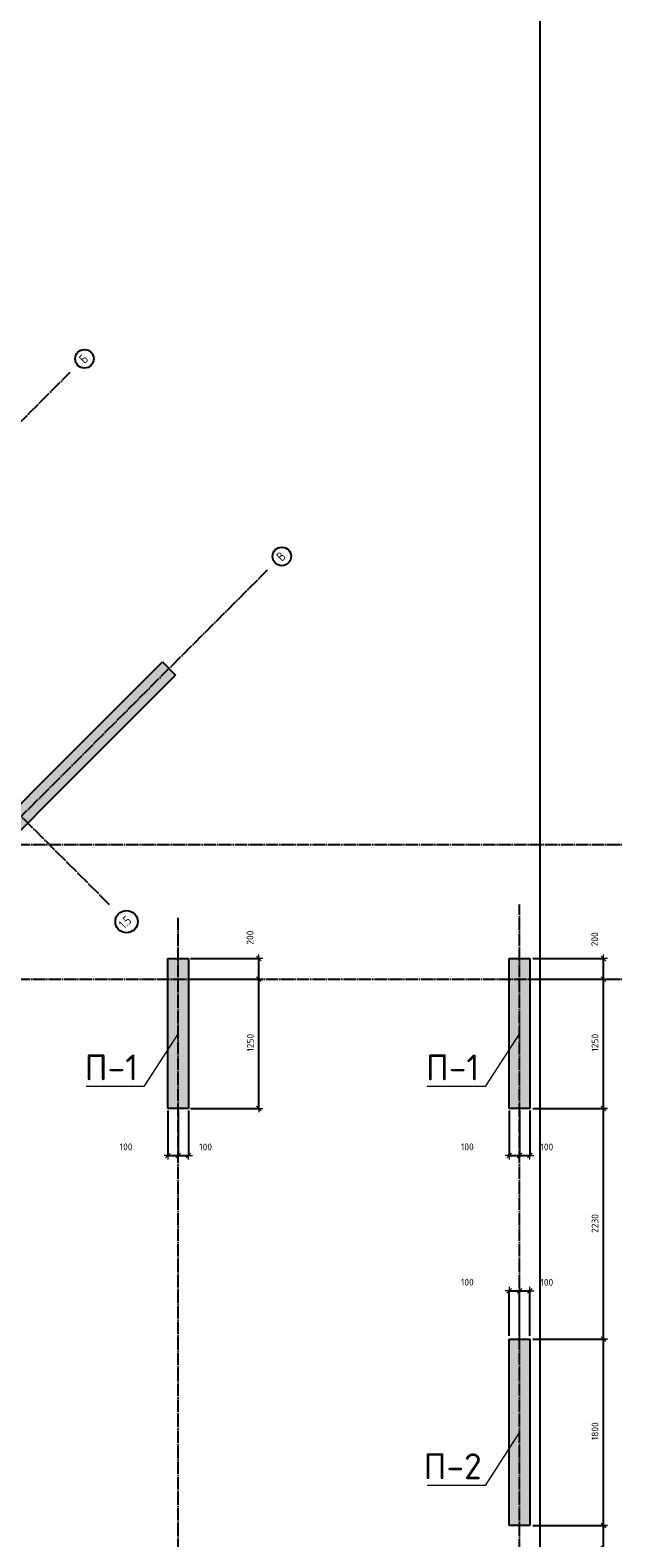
# Model space of a CAD drawing. Header units: millimetres. Extents: x -37663 to 118746, y -2869 to 47508.
# Tile 44 of 54: x 60318 to 66050, y 8500 to 23071. Entities that reach past the tile are written whole.
import ezdxf

# ---------------------------------------------------------------- set-up
doc = ezdxf.new("R2010")
doc.units = ezdxf.units.MM
doc.header["$PDMODE"] = 65
doc.linetypes.add('______11', pattern=[150, 120, -15, 0, -15])
doc.linetypes.add('______5', pattern=[330, 240, -30, 30, -30])
for name, color, linetype, lineweight in [('Standard', 7, 'Continuous', 25), ('Высотная отметка (отверстия)', 7, 'Continuous', 13), ('Размерная линия_ общее', 7, 'Continuous', 13)]:
    doc.layers.add(name, color=color, linetype=linetype, lineweight=lineweight)
doc.layers.add('Осевая линия_ общее', color=7, linetype='______5', lineweight=13, true_color=0xa0a0a0)
doc.styles.add('ISOCPEUR', font='ISOCPEUR')
doc.dimstyles.new('DIMSTYLE_3', dxfattribs={"dimtxt": 66, "dimasz": 75, "dimexe": 0, "dimexo": 0, "dimgap": 33, "dimtad": 2, "dimdec": 0, "dimrnd": 5, "dimzin": 12, "dimdsep": 46, "dimtxsty": 'ISOCPEUR', "dimblk1": 'ALL_ML_STRICH', "dimblk2": 'ALL_ML_STRICH', "dimsah": 1, "dimcen": 0, "dimclrd": 7, "dimclre": 256, "dimclrt": 7, "dimadec": 0, "dimazin": 0, "dimtfac": 1, "dimtdec": 0, "dimtix": 1, "dimtmove": 2, "dimatfit": 3, "dimfxl": 0, "dimtzin": 0, "dimlwd": 0, "dimlwe": -3, "dimarcsym": 0})
doc.dimstyles.new('DIMSTYLE_5', dxfattribs={"dimtxt": 66, "dimasz": 75, "dimexe": 0, "dimexo": 0, "dimgap": 33, "dimtad": 2, "dimdec": 0, "dimrnd": 5, "dimzin": 12, "dimdsep": 46, "dimtxsty": 'ISOCPEUR', "dimblk1": 'ALL_ML_STRICH', "dimblk2": 'ALL_ML_STRICH', "dimsah": 1, "dimcen": 0, "dimclrd": 7, "dimclre": 256, "dimclrt": 7, "dimadec": 0, "dimazin": 0, "dimtfac": 1, "dimtdec": 0, "dimtix": 1, "dimtmove": 2, "dimatfit": 3, "dimfxl": 0, "dimtvp": 1.2, "dimtzin": 0, "dimlwd": 0, "dimlwe": -3, "dimarcsym": 0})

# ---------------------------------------------------------------- blocks, each defined once
blk = doc.blocks.new('СЛОЖНЫЙ_ОБЪЕКТ_0')
at = {"layer": 'Осевая линия_ общее', "color": 253, "linetype": '______11', "lineweight": -3, "true_color": 0xa0a0a0, "transparency": 33554687}
for p, q in [((61087, 14617), (54624, 21080)), ((43543, 2603), (60705, 19765)), ((45452, 694), (62614, 17855)), ((37230, 15200), (66050, 15200)), ((65050, -2590), (65050, 14620)), ((61750, -2590), (61750, 14510)), ((37230, 13900), (66050, 13900))]:
    blk.add_line(p, q, dxfattribs=at)
at = {"layer": 'Осевая линия_ общее', "color": 7, "linetype": 'Continuous', "lineweight": 25, "transparency": 33554687}
for centre, radius in [((60843, 19895), 89.6), ((62752, 17985), 89.6), ((61250, 14455), 108)]:
    blk.add_circle(centre, radius, dxfattribs=at)
at = {"layer": 'Осевая линия_ общее', "color": 7, "linetype": 'Continuous', "lineweight": 25, "transparency": 33554687, "char_height": 90, "attachment_point": 7, "rotation": 45, "style": 'ISOCPEUR'}
for s, insert, width in [('\\W0.80;Б', (60845, 19842), 107.95), ('\\W0.80;В', (62754, 17932), 107.95), ('\\W0.79;1.5', (61230, 14379), 170.42)]:
    blk.add_mtext(s, dxfattribs=dict(at, insert=insert, width=width))
blk = doc.blocks.new('ALL_ML_STRICH')
at = {"color": 0, "linetype": 'ByBlock', "lineweight": -2}
for p, q in [((-1, 0), (0.5, 0)), ((-0.3, -0.3), (0.3, 0.3)), ((0, -0.5), (0, 0.5))]:
    blk.add_line(p, q, dxfattribs=at)
blk = doc.blocks.new('*D296')
at = {"layer": 'DEFPOINTS', "color": 7, "linetype": 'Continuous', "lineweight": 13, "transparency": 33554687}
for p in [(65160, 8620), (65542, 8400), (65863, 8400)]:
    blk.add_point(p, dxfattribs=at)
at = {"layer": 'Размерная линия_ общее', "color": 253, "linetype": 'Continuous', "lineweight": -2, "true_color": 0xa0a0a0, "transparency": 33554687}
for p, q in [((65180, 8620), (65863, 8620)), ((65562, 8400), (65863, 8400))]:
    blk.add_line(p, q, dxfattribs=at)
at = {"layer": 'Размерная линия_ общее', "color": 7, "linetype": 'Continuous', "lineweight": -2, "transparency": 33554687}
blk.add_line((65863, 8400), (65863, 8620), dxfattribs=at)
at = {"layer": 'Размерная линия_ общее', "color": 7, "linetype": 'Continuous', "lineweight": 13, "transparency": 33554687, "xscale": 75, "yscale": 75, "zscale": 75}
for p, rotation in [((65863, 8620), 90), ((65863, 8400), 270)]:
    blk.add_blockref('ALL_ML_STRICH', p, dxfattribs=dict(at, rotation=rotation))
at = {"layer": 'Размерная линия_ общее', "color": 7, "linetype": 'Continuous', "lineweight": 13, "transparency": 33554687, "insert": (65546, 7959), "char_height": 66, "width": 198, "attachment_point": 5, "rotation": 90, "style": 'ISOCPEUR'}
blk.add_mtext('\\A1;{220}', dxfattribs=at)
blk = doc.blocks.new('*D297')
at = {"layer": 'DEFPOINTS', "color": 7, "linetype": 'Continuous', "lineweight": 13, "transparency": 33554687}
for p in [(65160, 10420), (65160, 8620), (65863, 8620)]:
    blk.add_point(p, dxfattribs=at)
at = {"layer": 'Размерная линия_ общее', "color": 253, "linetype": 'Continuous', "lineweight": -2, "true_color": 0xa0a0a0, "transparency": 33554687}
for p, q in [((65180, 10420), (65863, 10420)), ((65180, 8620), (65863, 8620))]:
    blk.add_line(p, q, dxfattribs=at)
at = {"layer": 'Размерная линия_ общее', "color": 7, "linetype": 'Continuous', "lineweight": -2, "transparency": 33554687}
blk.add_line((65863, 8620), (65863, 10420), dxfattribs=at)
at = {"layer": 'Размерная линия_ общее', "color": 7, "linetype": 'Continuous', "lineweight": 13, "transparency": 33554687, "xscale": 75, "yscale": 75, "zscale": 75}
for p, rotation in [((65863, 10420), 90), ((65863, 8620), 270)]:
    blk.add_blockref('ALL_ML_STRICH', p, dxfattribs=dict(at, rotation=rotation))
at = {"layer": 'Размерная линия_ общее', "color": 7, "linetype": 'Continuous', "lineweight": 13, "transparency": 33554687, "insert": (65780, 9530), "char_height": 66, "width": 264, "attachment_point": 5, "rotation": 90, "style": 'ISOCPEUR'}
blk.add_mtext('\\A1;{1800}', dxfattribs=at)
blk = doc.blocks.new('*D298')
at = {"layer": 'DEFPOINTS', "color": 7, "linetype": 'Continuous', "lineweight": 13, "transparency": 33554687}
for p in [(65160, 12650), (65160, 10420), (65863, 10420)]:
    blk.add_point(p, dxfattribs=at)
at = {"layer": 'Размерная линия_ общее', "color": 253, "linetype": 'Continuous', "lineweight": -2, "true_color": 0xa0a0a0, "transparency": 33554687}
for p, q in [((65180, 12650), (65863, 12650)), ((65180, 10420), (65863, 10420))]:
    blk.add_line(p, q, dxfattribs=at)
at = {"layer": 'Размерная линия_ общее', "color": 7, "linetype": 'Continuous', "lineweight": -2, "transparency": 33554687}
blk.add_line((65863, 10420), (65863, 12650), dxfattribs=at)
at = {"layer": 'Размерная линия_ общее', "color": 7, "linetype": 'Continuous', "lineweight": 13, "transparency": 33554687, "xscale": 75, "yscale": 75, "zscale": 75}
for p, rotation in [((65863, 12650), 90), ((65863, 10420), 270)]:
    blk.add_blockref('ALL_ML_STRICH', p, dxfattribs=dict(at, rotation=rotation))
at = {"layer": 'Размерная линия_ общее', "color": 7, "linetype": 'Continuous', "lineweight": 13, "transparency": 33554687, "insert": (65780, 11538), "char_height": 66, "width": 264, "attachment_point": 5, "rotation": 90, "style": 'ISOCPEUR'}
blk.add_mtext('\\A1;{2230}', dxfattribs=at)
blk = doc.blocks.new('*D299')
at = {"layer": 'DEFPOINTS', "color": 7, "linetype": 'Continuous', "lineweight": 13, "transparency": 33554687}
for p in [(65160, 13900), (65160, 12650), (65863, 12650)]:
    blk.add_point(p, dxfattribs=at)
at = {"layer": 'Размерная линия_ общее', "color": 253, "linetype": 'Continuous', "lineweight": -2, "true_color": 0xa0a0a0, "transparency": 33554687}
for p, q in [((65180, 13900), (65863, 13900)), ((65180, 12650), (65863, 12650))]:
    blk.add_line(p, q, dxfattribs=at)
at = {"layer": 'Размерная линия_ общее', "color": 7, "linetype": 'Continuous', "lineweight": -2, "transparency": 33554687}
blk.add_line((65863, 12650), (65863, 13900), dxfattribs=at)
at = {"layer": 'Размерная линия_ общее', "color": 7, "linetype": 'Continuous', "lineweight": 13, "transparency": 33554687, "xscale": 75, "yscale": 75, "zscale": 75}
for p, rotation in [((65863, 13900), 90), ((65863, 12650), 270)]:
    blk.add_blockref('ALL_ML_STRICH', p, dxfattribs=dict(at, rotation=rotation))
at = {"layer": 'Размерная линия_ общее', "color": 7, "linetype": 'Continuous', "lineweight": 13, "transparency": 33554687, "insert": (65780, 13285), "char_height": 66, "width": 264, "attachment_point": 5, "rotation": 90, "style": 'ISOCPEUR'}
blk.add_mtext('\\A1;{1250}', dxfattribs=at)
blk = doc.blocks.new('*D300')
at = {"layer": 'DEFPOINTS', "color": 7, "linetype": 'Continuous', "lineweight": 13, "transparency": 33554687}
for p in [(65160, 14100), (65160, 13900), (65863, 13900)]:
    blk.add_point(p, dxfattribs=at)
at = {"layer": 'Размерная линия_ общее', "color": 253, "linetype": 'Continuous', "lineweight": -2, "true_color": 0xa0a0a0, "transparency": 33554687}
for p, q in [((65180, 14100), (65863, 14100)), ((65180, 13900), (65863, 13900))]:
    blk.add_line(p, q, dxfattribs=at)
at = {"layer": 'Размерная линия_ общее', "color": 7, "linetype": 'Continuous', "lineweight": -2, "transparency": 33554687}
blk.add_line((65863, 13900), (65863, 14100), dxfattribs=at)
at = {"layer": 'Размерная линия_ общее', "color": 7, "linetype": 'Continuous', "lineweight": 13, "transparency": 33554687, "xscale": 75, "yscale": 75, "zscale": 75}
for p, rotation in [((65863, 14100), 90), ((65863, 13900), 270)]:
    blk.add_blockref('ALL_ML_STRICH', p, dxfattribs=dict(at, rotation=rotation))
at = {"layer": 'Размерная линия_ общее', "color": 7, "linetype": 'Continuous', "lineweight": 13, "transparency": 33554687, "insert": (65778, 14285), "char_height": 66, "width": 198, "attachment_point": 5, "rotation": 90, "style": 'ISOCPEUR'}
blk.add_mtext('\\A1;{200}', dxfattribs=at)
blk = doc.blocks.new('*D301')
at = {"layer": 'DEFPOINTS', "color": 7, "linetype": 'Continuous', "lineweight": 13, "transparency": 33554687}
for p in [(61850, 13900), (61850, 12650), (62530, 12650)]:
    blk.add_point(p, dxfattribs=at)
at = {"layer": 'Размерная линия_ общее', "color": 253, "linetype": 'Continuous', "lineweight": -2, "true_color": 0xa0a0a0, "transparency": 33554687}
for p, q in [((61870, 13900), (62530, 13900)), ((61870, 12650), (62530, 12650))]:
    blk.add_line(p, q, dxfattribs=at)
at = {"layer": 'Размерная линия_ общее', "color": 7, "linetype": 'Continuous', "lineweight": -2, "transparency": 33554687}
blk.add_line((62530, 12650), (62530, 13900), dxfattribs=at)
at = {"layer": 'Размерная линия_ общее', "color": 7, "linetype": 'Continuous', "lineweight": 13, "transparency": 33554687, "xscale": 75, "yscale": 75, "zscale": 75}
for p, rotation in [((62530, 13900), 90), ((62530, 12650), 270)]:
    blk.add_blockref('ALL_ML_STRICH', p, dxfattribs=dict(at, rotation=rotation))
at = {"layer": 'Размерная линия_ общее', "color": 7, "linetype": 'Continuous', "lineweight": 13, "transparency": 33554687, "insert": (62447, 13285), "char_height": 66, "width": 264, "attachment_point": 5, "rotation": 90, "style": 'ISOCPEUR'}
blk.add_mtext('\\A1;{1250}', dxfattribs=at)
blk = doc.blocks.new('*D302')
at = {"layer": 'DEFPOINTS', "color": 7, "linetype": 'Continuous', "lineweight": 13, "transparency": 33554687}
for p in [(61850, 14100), (61850, 13900), (62530, 13900)]:
    blk.add_point(p, dxfattribs=at)
at = {"layer": 'Размерная линия_ общее', "color": 253, "linetype": 'Continuous', "lineweight": -2, "true_color": 0xa0a0a0, "transparency": 33554687}
for p, q in [((61870, 14100), (62530, 14100)), ((61870, 13900), (62530, 13900))]:
    blk.add_line(p, q, dxfattribs=at)
at = {"layer": 'Размерная линия_ общее', "color": 7, "linetype": 'Continuous', "lineweight": -2, "transparency": 33554687}
blk.add_line((62530, 13900), (62530, 14100), dxfattribs=at)
at = {"layer": 'Размерная линия_ общее', "color": 7, "linetype": 'Continuous', "lineweight": 13, "transparency": 33554687, "xscale": 75, "yscale": 75, "zscale": 75}
for p, rotation in [((62530, 14100), 90), ((62530, 13900), 270)]:
    blk.add_blockref('ALL_ML_STRICH', p, dxfattribs=dict(at, rotation=rotation))
at = {"layer": 'Размерная линия_ общее', "color": 7, "linetype": 'Continuous', "lineweight": 13, "transparency": 33554687, "insert": (62445, 14301), "char_height": 66, "width": 198, "attachment_point": 5, "rotation": 90, "style": 'ISOCPEUR'}
blk.add_mtext('\\A1;{200}', dxfattribs=at)
blk = doc.blocks.new('*D399')
at = {"layer": 'DEFPOINTS', "color": 7, "linetype": 'Continuous', "lineweight": 13, "transparency": 33554687}
for p in [(64950, 10887), (64950, 10432), (65050, 10432)]:
    blk.add_point(p, dxfattribs=at)
at = {"layer": 'Размерная линия_ общее', "color": 253, "linetype": 'Continuous', "lineweight": -2, "true_color": 0xa0a0a0, "transparency": 33554687}
for p, q in [((64950, 10452), (64950, 10887)), ((65050, 10452), (65050, 10887))]:
    blk.add_line(p, q, dxfattribs=at)
at = {"layer": 'Размерная линия_ общее', "color": 7, "linetype": 'Continuous', "lineweight": -2, "transparency": 33554687}
blk.add_line((64950, 10887), (65050, 10887), dxfattribs=at)
at = {"layer": 'Размерная линия_ общее', "color": 7, "linetype": 'Continuous', "lineweight": 13, "transparency": 33554687, "xscale": 75, "yscale": 75, "zscale": 75, "rotation": 180}
blk.add_blockref('ALL_ML_STRICH', (64950, 10887), dxfattribs=at)
at = {"layer": 'Размерная линия_ общее', "color": 7, "linetype": 'Continuous', "lineweight": 13, "transparency": 33554687, "xscale": 75, "yscale": 75, "zscale": 75}
blk.add_blockref('ALL_ML_STRICH', (65050, 10887), dxfattribs=at)
at = {"layer": 'Размерная линия_ общее', "color": 7, "linetype": 'Continuous', "lineweight": 13, "transparency": 33554687, "insert": (64546, 10971), "char_height": 66, "width": 198, "attachment_point": 5, "style": 'ISOCPEUR'}
blk.add_mtext('\\A1;{100}', dxfattribs=at)
blk = doc.blocks.new('*D400')
at = {"layer": 'DEFPOINTS', "color": 7, "linetype": 'Continuous', "lineweight": 13, "transparency": 33554687}
for p in [(65050, 10887), (65050, 10432), (65150, 10432)]:
    blk.add_point(p, dxfattribs=at)
at = {"layer": 'Размерная линия_ общее', "color": 253, "linetype": 'Continuous', "lineweight": -2, "true_color": 0xa0a0a0, "transparency": 33554687}
for p, q in [((65050, 10452), (65050, 10887)), ((65150, 10452), (65150, 10887))]:
    blk.add_line(p, q, dxfattribs=at)
at = {"layer": 'Размерная линия_ общее', "color": 7, "linetype": 'Continuous', "lineweight": -2, "transparency": 33554687}
blk.add_line((65050, 10887), (65150, 10887), dxfattribs=at)
at = {"layer": 'Размерная линия_ общее', "color": 7, "linetype": 'Continuous', "lineweight": 13, "transparency": 33554687, "xscale": 75, "yscale": 75, "zscale": 75, "rotation": 180}
blk.add_blockref('ALL_ML_STRICH', (65050, 10887), dxfattribs=at)
at = {"layer": 'Размерная линия_ общее', "color": 7, "linetype": 'Continuous', "lineweight": 13, "transparency": 33554687, "xscale": 75, "yscale": 75, "zscale": 75}
blk.add_blockref('ALL_ML_STRICH', (65150, 10887), dxfattribs=at)
at = {"layer": 'Размерная линия_ общее', "color": 7, "linetype": 'Continuous', "lineweight": 13, "transparency": 33554687, "insert": (65315, 10970), "char_height": 66, "width": 198, "attachment_point": 5, "style": 'ISOCPEUR'}
blk.add_mtext('\\A1;{100}', dxfattribs=at)
blk = doc.blocks.new('*D401')
at = {"layer": 'DEFPOINTS', "color": 7, "linetype": 'Continuous', "lineweight": 13, "transparency": 33554687}
for p in [(64950, 12650), (65050, 12650), (64950, 12195)]:
    blk.add_point(p, dxfattribs=at)
at = {"layer": 'Размерная линия_ общее', "color": 253, "linetype": 'Continuous', "lineweight": -2, "true_color": 0xa0a0a0, "transparency": 33554687}
for p, q in [((64950, 12630), (64950, 12195)), ((65050, 12630), (65050, 12195))]:
    blk.add_line(p, q, dxfattribs=at)
at = {"layer": 'Размерная линия_ общее', "color": 7, "linetype": 'Continuous', "lineweight": -2, "transparency": 33554687}
blk.add_line((64950, 12195), (65050, 12195), dxfattribs=at)
at = {"layer": 'Размерная линия_ общее', "color": 7, "linetype": 'Continuous', "lineweight": 13, "transparency": 33554687, "xscale": 75, "yscale": 75, "zscale": 75, "rotation": 180}
blk.add_blockref('ALL_ML_STRICH', (64950, 12195), dxfattribs=at)
at = {"layer": 'Размерная линия_ общее', "color": 7, "linetype": 'Continuous', "lineweight": 13, "transparency": 33554687, "xscale": 75, "yscale": 75, "zscale": 75}
blk.add_blockref('ALL_ML_STRICH', (65050, 12195), dxfattribs=at)
at = {"layer": 'Размерная линия_ общее', "color": 7, "linetype": 'Continuous', "lineweight": 13, "transparency": 33554687, "insert": (64546, 12279), "char_height": 66, "width": 198, "attachment_point": 5, "style": 'ISOCPEUR'}
blk.add_mtext('\\A1;{100}', dxfattribs=at)
blk = doc.blocks.new('*D402')
at = {"layer": 'DEFPOINTS', "color": 7, "linetype": 'Continuous', "lineweight": 13, "transparency": 33554687}
for p in [(65050, 12650), (65150, 12650), (65050, 12195)]:
    blk.add_point(p, dxfattribs=at)
at = {"layer": 'Размерная линия_ общее', "color": 253, "linetype": 'Continuous', "lineweight": -2, "true_color": 0xa0a0a0, "transparency": 33554687}
for p, q in [((65050, 12630), (65050, 12195)), ((65150, 12630), (65150, 12195))]:
    blk.add_line(p, q, dxfattribs=at)
at = {"layer": 'Размерная линия_ общее', "color": 7, "linetype": 'Continuous', "lineweight": -2, "transparency": 33554687}
blk.add_line((65050, 12195), (65150, 12195), dxfattribs=at)
at = {"layer": 'Размерная линия_ общее', "color": 7, "linetype": 'Continuous', "lineweight": 13, "transparency": 33554687, "xscale": 75, "yscale": 75, "zscale": 75, "rotation": 180}
blk.add_blockref('ALL_ML_STRICH', (65050, 12195), dxfattribs=at)
at = {"layer": 'Размерная линия_ общее', "color": 7, "linetype": 'Continuous', "lineweight": 13, "transparency": 33554687, "xscale": 75, "yscale": 75, "zscale": 75}
blk.add_blockref('ALL_ML_STRICH', (65150, 12195), dxfattribs=at)
at = {"layer": 'Размерная линия_ общее', "color": 7, "linetype": 'Continuous', "lineweight": 13, "transparency": 33554687, "insert": (65315, 12278), "char_height": 66, "width": 198, "attachment_point": 5, "style": 'ISOCPEUR'}
blk.add_mtext('\\A1;{100}', dxfattribs=at)
blk = doc.blocks.new('*D403')
at = {"layer": 'DEFPOINTS', "color": 7, "linetype": 'Continuous', "lineweight": 13, "transparency": 33554687}
for p in [(61650, 12650), (61750, 12650), (61650, 12195)]:
    blk.add_point(p, dxfattribs=at)
at = {"layer": 'Размерная линия_ общее', "color": 253, "linetype": 'Continuous', "lineweight": -2, "true_color": 0xa0a0a0, "transparency": 33554687}
for p, q in [((61650, 12630), (61650, 12195)), ((61750, 12630), (61750, 12195))]:
    blk.add_line(p, q, dxfattribs=at)
at = {"layer": 'Размерная линия_ общее', "color": 7, "linetype": 'Continuous', "lineweight": -2, "transparency": 33554687}
blk.add_line((61650, 12195), (61750, 12195), dxfattribs=at)
at = {"layer": 'Размерная линия_ общее', "color": 7, "linetype": 'Continuous', "lineweight": 13, "transparency": 33554687, "xscale": 75, "yscale": 75, "zscale": 75, "rotation": 180}
blk.add_blockref('ALL_ML_STRICH', (61650, 12195), dxfattribs=at)
at = {"layer": 'Размерная линия_ общее', "color": 7, "linetype": 'Continuous', "lineweight": 13, "transparency": 33554687, "xscale": 75, "yscale": 75, "zscale": 75}
blk.add_blockref('ALL_ML_STRICH', (61750, 12195), dxfattribs=at)
at = {"layer": 'Размерная линия_ общее', "color": 7, "linetype": 'Continuous', "lineweight": 13, "transparency": 33554687, "insert": (61246, 12279), "char_height": 66, "width": 198, "attachment_point": 5, "style": 'ISOCPEUR'}
blk.add_mtext('\\A1;{100}', dxfattribs=at)
blk = doc.blocks.new('*D404')
at = {"layer": 'DEFPOINTS', "color": 7, "linetype": 'Continuous', "lineweight": 13, "transparency": 33554687}
for p in [(61750, 12650), (61850, 12650), (61750, 12195)]:
    blk.add_point(p, dxfattribs=at)
at = {"layer": 'Размерная линия_ общее', "color": 253, "linetype": 'Continuous', "lineweight": -2, "true_color": 0xa0a0a0, "transparency": 33554687}
for p, q in [((61750, 12630), (61750, 12195)), ((61850, 12630), (61850, 12195))]:
    blk.add_line(p, q, dxfattribs=at)
at = {"layer": 'Размерная линия_ общее', "color": 7, "linetype": 'Continuous', "lineweight": -2, "transparency": 33554687}
blk.add_line((61750, 12195), (61850, 12195), dxfattribs=at)
at = {"layer": 'Размерная линия_ общее', "color": 7, "linetype": 'Continuous', "lineweight": 13, "transparency": 33554687, "xscale": 75, "yscale": 75, "zscale": 75, "rotation": 180}
blk.add_blockref('ALL_ML_STRICH', (61750, 12195), dxfattribs=at)
at = {"layer": 'Размерная линия_ общее', "color": 7, "linetype": 'Continuous', "lineweight": 13, "transparency": 33554687, "xscale": 75, "yscale": 75, "zscale": 75}
blk.add_blockref('ALL_ML_STRICH', (61850, 12195), dxfattribs=at)
at = {"layer": 'Размерная линия_ общее', "color": 7, "linetype": 'Continuous', "lineweight": 13, "transparency": 33554687, "insert": (62015, 12278), "char_height": 66, "width": 198, "attachment_point": 5, "style": 'ISOCPEUR'}
blk.add_mtext('\\A1;{100}', dxfattribs=at)

msp = doc.modelspace()

# ---------------------------------------------------------------- hatches: boundary and pattern name
at = {"linetype": 'Continuous', "lineweight": 13, "transparency": 33554687}
for points in [[(60626.9, 15995.8), (60754.2, 15868.5), (61724.5, 16838.8), (61597.2, 16966)], [(58919.3, 14033.6), (60754.2, 15868.5), (60626.9, 15995.8), (58792, 14160.9)], [(64950, 12650), (65150, 12650), (65150, 14100), (64950, 14100)]]:
    msp.add_hatch(color=7, dxfattribs=at).paths.add_polyline_path(points)
at = {"layer": 'Standard', "linetype": 'Continuous', "lineweight": 13, "transparency": 33554687}
for points in [[(61650, 12650), (61850, 12650), (61850, 14100), (61650, 14100)], [(64950, 8620), (65150, 8620), (65150, 10420), (64950, 10420)]]:
    msp.add_hatch(color=7, dxfattribs=at).paths.add_polyline_path(points)

# ---------------------------------------------------------------- linework, layer by layer
at = {"color": 7, "linetype": 'Continuous', "lineweight": -3, "transparency": 33554687}
for p, q in [((60626.9, 15995.8), (61597.2, 16966)), ((61597.2, 16966), (61724.5, 16838.8)), ((61724.5, 16838.8), (60754.2, 15868.5)), ((58792, 14160.9), (60626.9, 15995.8)), ((60754.2, 15868.5), (58919.3, 14033.6)), ((64950, 12650), (64950, 14100)), ((64950, 14100), (65150, 14100)), ((65150, 14100), (65150, 12650)), ((65150, 12650), (64950, 12650))]:
    msp.add_line(p, q, dxfattribs=at)
at = {"layer": 'Standard', "color": 7, "linetype": 'Continuous', "lineweight": -3, "transparency": 33554687}
for p, q in [((61650, 12650), (61650, 14100)), ((61650, 14100), (61850, 14100)), ((61850, 14100), (61850, 12650)), ((61850, 12650), (61650, 12650)), ((64950, 8620), (64950, 10420)), ((64950, 10420), (65150, 10420)), ((65150, 10420), (65150, 8620)), ((65150, 8620), (64950, 8620))]:
    msp.add_line(p, q, dxfattribs=at)
at = {"layer": 'Standard', "color": 7, "linetype": 'Continuous', "lineweight": 25, "transparency": 33554687}
msp.add_lwpolyline([(39650, -350.2), (65250, -350.2), (65250, 46690), (39650, 46690), (39650, -350.2)], dxfattribs=at)
at = {"layer": 'Высотная отметка (отверстия)', "color": 7, "linetype": 'Continuous', "lineweight": 13, "transparency": 33554687}
for points in [[(61750, 13375), (61418.8, 12861.5), (60858.8, 12861.5)], [(65050, 13375), (64718.8, 12861.5), (64158.8, 12861.5)], [(65050, 9520), (64718.8, 9006.5), (64158.8, 9006.5)]]:
    msp.add_lwpolyline(points, dxfattribs=at)

# ---------------------------------------------------------------- block references
at = {"layer": 'Осевая линия_ общее', "color": 253, "linetype": '______11', "lineweight": -3, "true_color": 0xa0a0a0, "transparency": 33554687}
msp.add_blockref('СЛОЖНЫЙ_ОБЪЕКТ_0', (0, 0), dxfattribs=at)

# ---------------------------------------------------------------- texts
at = {"layer": 'Высотная отметка (отверстия)', "color": 7, "linetype": 'Continuous', "lineweight": 13, "transparency": 33554687, "char_height": 75, "attachment_point": 8, "style": 'ISOCPEUR'}
for s, insert, width in [('\\A1;{\\fISOCPEUR|i0|b0;\\H250.000000;\\W1.000000;\\C7;П-1}\\P', (61103.8, 12921.5), 604.167), ('\\A1;{\\fISOCPEUR|i0|b0;\\H250.000000;\\W1.000000;\\C7;П-1}\\P', (64403.8, 12921.5), 604.167), ('\\A1;{\\fISOCPEUR|i0|b0;\\H250.000000;\\W1.000000;\\C7;П-2}\\P', (64403.8, 9066.5), 664.583)]:
    msp.add_mtext(s, dxfattribs=dict(at, insert=insert, width=width))

# ---------------------------------------------------------------- dimensions: what is measured, and where the dimension line sits
at = {"layer": 'Размерная линия_ общее', "color": 7, "linetype": 'Continuous', "lineweight": 13, "transparency": 33554687}
for base, p1, p2, picture, middle in [((62530.4, 14100), (61870, 13900), (61870, 14100), '*D302', (62445.5, 14301)), ((65863, 14100), (65180, 13900), (65180, 14100), '*D300', (65778.3, 14284.9)), ((62530.4, 13900), (61870, 12650), (61870, 13900), '*D301', (62447.4, 13284.9)), ((65863, 13900), (65180, 12650), (65180, 13900), '*D299', (65780, 13284.9)), ((65863, 12650), (65180, 10420), (65180, 12650), '*D298', (65780, 11538.3)), ((65863, 10420), (65180, 8620), (65180, 10420), '*D297', (65780, 9529.9)), ((65863, 8620), (65562.2, 8400), (65180, 8620), '*D296', (65545.9, 7959.2))]:
    dim = msp.add_linear_dim(base=base, p1=p1, p2=p2, angle=90, dimstyle='DIMSTYLE_3', override={"dimpost": '<>', "dimclrd": 7, "dimclre": 253, "dimclrt": 7, "dimlwd": 0, "dimlwe": 65533}, dxfattribs=at)
    dim.commit()
    dim.dimension.update_dxf_attribs({"geometry": picture, "text_midpoint": middle, "dimtype": 160})
for base, p1, p2, picture, middle in [((61750, 12195.1), (61650, 12630), (61750, 12630), '*D403', (61245.6, 12278.7)), ((61850, 12195.1), (61750, 12630), (61850, 12630), '*D404', (62014.7, 12277.9)), ((65050, 12195.1), (64950, 12630), (65050, 12630), '*D401', (64545.6, 12278.7)), ((65150, 12195.1), (65050, 12630), (65150, 12630), '*D402', (65314.7, 12277.9)), ((65050, 10887.2), (64950, 10452.3), (65050, 10452.3), '*D399', (64545.6, 10970.7)), ((65150, 10887.2), (65050, 10452.3), (65150, 10452.3), '*D400', (65314.7, 10970))]:
    dim = msp.add_linear_dim(base=base, p1=p1, p2=p2, dimstyle='DIMSTYLE_5', override={"dimpost": '<>', "dimclrd": 7, "dimclre": 253, "dimclrt": 7, "dimlwd": 0, "dimlwe": 65533}, dxfattribs=at)
    dim.commit()
    dim.dimension.update_dxf_attribs({"geometry": picture, "text_midpoint": middle, "dimtype": 160})

doc.saveas('drawing.dxf')
